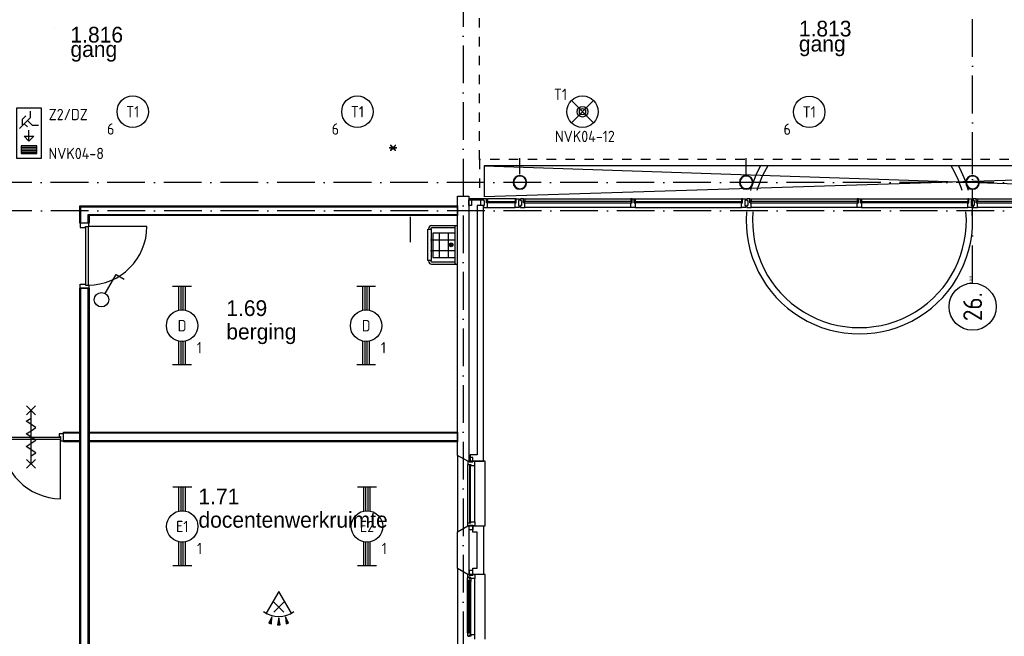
# Model space of a CAD drawing. Header units: millimetres. Extents: x -6587 to 112313, y 244 to 84344.
# Tile 16 of 55: x 26720 to 42379, y 34936 to 44743. Entities that reach past the tile are written whole.
import ezdxf
from ezdxf.enums import TextEntityAlignment as Align

# ---------------------------------------------------------------- set-up
doc = ezdxf.new("R2010")
doc.units = ezdxf.units.MM
doc.header["$LTSCALE"] = 100
doc.linetypes.add('DASHDOT', pattern=[9, 6, -1.5, 0, -1.5])
doc.linetypes.add('DASHED', pattern=[3, 1.5, -1.5])
doc.layers.get('0').update_dxf_attribs({"linetype": 'CONTINUOUS'})
for name, color, linetype in [('AL$1----_ALGEMEEN', 7, 'CONTINUOUS'), ('AL$7----_STRAMIEN', 1, 'DASHDOT'), ('AL21----_BUITENWAND', 4, 'CONTINUOUS'), ('AL21K---_ISOLATIE', 1, 'CONTINUOUS'), ('AL22----_BINNENWAND', 7, 'CONTINUOUS'), ('AL23----_VLOEREN', 4, 'CONTINUOUS'), ('AL28----_KONSTRUKTIE', 3, 'CONTINUOUS'), ('AL31----_BUITENKOZ', 7, 'CONTINUOUS'), ('AL32----_BINNENKOZ', 7, 'CONTINUOUS'), ('AL32----_DRAAIRICHTING', 1, 'CONTINUOUS'), ('AL34----_BALUSTRADES', 4, 'DASHED'), ('AL65----_BEVEILIGING', 7, 'CONTINUOUS'), ('AL74----_INRSANITAIR', 7, 'CONTINUOUS'), ('ALN-----_BLOCKNAAM', 2, 'CONTINUOUS'), ('ALXOU---_GLAS', 7, 'CONTINUOUS'), ('BOUW', 8, 'CONTINUOUS'), ('EB63101-_ATTRIB', 2, 'CONTINUOUS'), ('EB63202-_ATTRIB', 2, 'CONTINUOUS'), ('EB63501-_ATTRIB', 2, 'CONTINUOUS'), ('EL63101-_LICHT-ARM', 3, 'CONTINUOUS'), ('EL63102-_LICHT-SCH', 3, 'CONTINUOUS'), ('EL63202-_NOODVRL-TXT', 3, 'CONTINUOUS'), ('EL63501-_NOODVRL-ARM', 3, 'CONTINUOUS'), ('MAATV-SPARING', 1, 'CONTINUOUS')]:
    doc.layers.add(name, color=color, linetype=linetype)
doc.styles.add('1_8', font='iso', dxfattribs={"width": 0.7, "height": 1.8})
doc.styles.add('BURO-025', font='BUROFONT.shx', dxfattribs={"height": 250})
doc.styles.add('NORATT', font='isocp.shx')
doc.styles.get("Standard").update_dxf_attribs({"font": 'iso.shx'})

# ---------------------------------------------------------------- blocks, each defined once
blk = doc.blocks.new('ES3G00')
blk.add_circle((0, 0), 2.5)
at = {"color": 6, "style": '1_8'}
for tag, flags, p in [('SCHAK', 8, (3.5, 2.75)), ('A_CODE', 8, (0, 0)), ('GROEP', 8, (-3.5, -2.75)), ('KAST', 9, (3.5, -2.75))]:
    blk.add_attdef(tag, text='', height=1.8, dxfattribs=dict(at, flags=flags)).set_placement(p, align=Align.MIDDLE)
blk = doc.blocks.new('EJ3T20')
at = {"color": 0}
for p, q in [((-6.25, -1.5), (-6.25, 1.5)), ((-6.25, -1.5), (-6.25, 1.5)), ((-6.25, 0.52), (-2.44, 0.52)), ((-6.25, 0.52), (-2.44, 0.52)), ((-6.25, 0.17), (-2.49, 0.17)), ((-6.25, 0.17), (-2.49, 0.17)), ((2.44, 0.52), (6.25, 0.52)), ((2.44, 0.52), (6.25, 0.52)), ((2.49, 0.17), (6.25, 0.17)), ((2.49, 0.17), (6.25, 0.17)), ((6.25, -1.5), (6.25, 1.5)), ((6.25, -1.5), (6.25, 1.5)), ((-6.25, -0.17), (-2.49, -0.17)), ((-6.25, -0.17), (-2.49, -0.17)), ((-6.25, -0.52), (-2.44, -0.52)), ((-6.25, -0.52), (-2.44, -0.52)), ((2.44, -0.52), (6.25, -0.52)), ((2.44, -0.52), (6.25, -0.52)), ((2.49, -0.17), (6.25, -0.17)), ((2.49, -0.17), (6.25, -0.17))]:
    blk.add_line(p, q, dxfattribs=at)
blk.add_circle((0, 0), 2.5, dxfattribs=at)
blk.add_circle((0, 0), 2.5, dxfattribs=at)
at = {"style": 'NORATT', "flags": 9}
blk.add_attdef('GELIJK', text='', height=1.8, dxfattribs=at).set_placement((3.5, 5), align=Align.MIDDLE_CENTER)
at = {"color": 6}
for tag, style, flags, p in [('SCHAK', 'NORATT', 8, (3.5, 2.75)), ('SCHAK', '1_8', 8, (3.5, 2.75)), ('A_CODE', 'NORATT', 8, (0, 0)), ('A_CODE', '1_8', 8, (0, 0)), ('GROEP', 'NORATT', 8, (-3.5, -2.75)), ('GROEP', '1_8', 8, (-3.5, -2.75)), ('KAST', 'NORATT', 9, (3.5, -2.75)), ('KAST', '1_8', 9, (3.5, -2.75))]:
    blk.add_attdef(tag, text='', height=1.8, dxfattribs=dict(at, style=style, flags=flags)).set_placement(p, align=Align.MIDDLE)
blk = doc.blocks.new('ES3S1')
blk.add_lwpolyline([(0.58, 1), (2.31, 4), (3.61, 3.25)])
blk.add_lwpolyline([(0.58, 1), (2.31, 4), (3.61, 3.25)])
blk.add_circle((0, 0), 1.15)
blk.add_circle((0, 0), 1.15)
for tag, style, flags, p in [('SCHAK', 'NORATT', 8, (3, 5.5)), ('SCHAK', '1_8', 8, (3, 5.5)), ('KAST', 'NORATT', 9, (-3, 0.5)), ('KAST', '1_8', 9, (-3, 0.5)), ('M_CODE', 'NORATT', 9, (0, 0)), ('M_CODE', '1_8', 9, (0, 0)), ('DOEL', 'NORATT', 9, (-3, -2)), ('DOEL', '1_8', 9, (-3, -2)), ('GROEP', 'NORATT', 9, (-3, -4.5)), ('GROEP', '1_8', 9, (-3, -4.5))]:
    blk.add_attdef(tag, text='', height=1.8, dxfattribs=dict(style=style, flags=flags)).set_placement(p, align=Align.MIDDLE_CENTER)
blk = doc.blocks.new('ES652116')
for p, q in [((-0.81, -0.81), (0.81, 0.81)), ((0.81, -0.81), (-0.81, 0.81)), ((1.56, 1.09), (2.62, 1.37)), ((1.7, 0), (2.8, 0)), ((1.56, -1.09), (2.62, -1.37))]:
    blk.add_line(p, q)
blk.add_lwpolyline([(0.96, 2), (-2.5, 0), (0.96, -2)])
for points in [[(2.67, 1.18), (2.57, 1.56), (1.56, 1.09)], [(2.8, -0.2), (2.8, 0.2), (1.7, 0)], [(2.57, -1.56), (2.67, -1.18), (1.56, -1.09)]]:
    blk.add_lwpolyline(points, close=True)
blk.add_arc((-2.5, 0), 4, 322.8192, 37.1808)
at = {"style": '1_8'}
for tag, flags, p in [('SCHAK', 8, (3, 5.5)), ('KAST', 9, (-3, 0.5)), ('M_CODE', 9, (0, 0)), ('DOEL', 9, (-3, -2)), ('GROEP', 9, (-3, -4.5))]:
    blk.add_attdef(tag, text='', height=1.8, dxfattribs=dict(at, flags=flags)).set_placement(p, align=Align.MIDDLE_CENTER)
at = {"style": '1_8', "flags": 8}
blk.add_attdef('CODE', text='', height=1.8, dxfattribs=at).set_placement((0, 0), align=Align.MIDDLE)
blk = doc.blocks.new('ES3N021')
for p, q in [((-3, 1.25), (-3, -1.25)), ((-2.75, 1.25), (-2.75, -1.25)), ((-2.5, 1.25), (-2.5, -1.25)), ((-2.25, 1.25), (-2.25, -1.25)), ((-1.25, 0), (0.5, 0)), ((1.5, 0.75), (1, 0.25))]:
    blk.add_line(p, q)
for points in [[(-4, 2), (-4, -2), (4, -2), (4, 2)], [(-3.25, -1.25), (-2, -1.25), (-2, 1.25), (-3.25, 1.25)], [(-1.25, 0), (-0.5, 0.75), (-0.5, -0.75)]]:
    blk.add_lwpolyline(points, close=True)
for points in [[(0.75, 1.5), (2.5, -0.25), (3.5, -0.25)], [(1.25, 1), (2.25, 1), (2.75, 0.5)], [(2, 0.25), (1.25, -0.5), (1.25, -1.5)]]:
    blk.add_lwpolyline(points)
at = {"style": '1_8', "flags": 8}
blk.add_attdef('NUMMER', text='', height=1.8, dxfattribs=at).set_placement((4, 3.75), align=Align.MIDDLE)
at = {"style": '1_8'}
for tag, flags, p in [('A_CODE', 8, (-3.5, 2.75)), ('SCHAK', 8, (3.5, 2.75)), ('GROEP', 8, (-3.5, -2.75)), ('KAST', 9, (3.5, -2.75))]:
    blk.add_attdef(tag, text='', height=1.8, dxfattribs=dict(at, flags=flags)).set_placement(p, align=Align.MIDDLE_CENTER)
blk = doc.blocks.new('ES3G01')
at = {"color": 0}
for p, q in [((-1.77, 1.77), (1.77, -1.77)), ((1.77, 1.77), (-1.77, -1.77))]:
    blk.add_line(p, q, dxfattribs=at)
at = {"color": 6}
blk.add_lwpolyline([(1.77, -1.77), (1.75, -1.75)], dxfattribs=at)
blk.add_circle((0, 0), 2.5)
at = {"color": 0}
for radius in [0.85, 0.5]:
    blk.add_circle((0, 0), radius, dxfattribs=at)
at = {"color": 6, "style": '1_8'}
for tag, flags, p in [('A_CODE', 8, (-3.5, 2.75)), ('SCHAK', 8, (3.5, 2.75)), ('GROEP', 8, (-3.5, -2.75)), ('KAST', 9, (3.5, -2.75))]:
    blk.add_attdef(tag, text='', height=1.8, dxfattribs=dict(at, flags=flags)).set_placement(p, align=Align.MIDDLE)
blk = doc.blocks.new('1011')
at = {"layer": 'AL$7----_STRAMIEN', "color": 7, "linetype": 'Continuous'}
blk.add_circle((-750, 0), 750, dxfattribs=at)
at = {"layer": 'AL$7----_STRAMIEN', "color": 3, "linetype": 'Continuous'}
blk.add_attdef('STR-NAAM', text='', height=600, rotation=360, dxfattribs=at).set_placement((-750, 0), align=Align.MIDDLE)
at = {"layer": 'ALN-----_BLOCKNAAM', "linetype": 'Continuous'}
blk.add_text('1011', height=100, dxfattribs=at).set_placement((0, 0))

msp = doc.modelspace()

# ---------------------------------------------------------------- linework, layer by layer
at = {"color": 8, "linetype": 'Continuous'}
for p, q in [((27416.8, 38158), (27349.8, 38158)), ((27349.8, 38158), (27349.8, 38111)), ((27349.8, 38111), (27371.3, 38111)), ((27371.3, 38111), (27371.3, 38044)), ((27371.3, 37123.5), (27371.3, 38064)), ((27416.8, 38044), (27416.8, 38158)), ((27371.3, 38044), (27416.8, 38044))]:
    msp.add_line(p, q, dxfattribs=at)
msp.add_arc((27380.3, 38072.9), 949.5, 180.53799, 269.46201, dxfattribs=at)
at = {"layer": 'AL$1----_ALGEMEEN', "color": 8}
for radius, start, end in [(1800, 151.00572, 164.56701), (1700, 149.12043, 163.63444), (1700, 16.36556, 30.87957), (1800, 15.43299, 28.99428), (1800, 175.53916, 4.46084), (1700, 175.27617, 4.72383)]:
    msp.add_arc((40075.2, 41545), radius, start, end, dxfattribs=at)
at = {"layer": 'AL$7----_STRAMIEN', "color": 1}
for p, q in [((33774.8, 76734.4), (33774.8, 7509.2)), ((41874.8, 40552.4), (41874.8, 76734.4)), ((76417.2, 42155), (4672.8, 42155)), ((81821.1, 41705), (3582.8, 41705))]:
    msp.add_line(p, q, dxfattribs=at)
at = {"layer": 'AL21----_BUITENWAND', "color": 8}
for p, q in [((33994.8, 41785), (33994.8, 37820)), ((34094.8, 41785), (33994.8, 41785)), ((34094.8, 37720), (34094.8, 41785)), ((33994.8, 37820), (33884.8, 37820)), ((33884.8, 37820), (33884.8, 37720)), ((33884.8, 37720), (34094.8, 37720)), ((33925.8, 36590), (33925.8, 36690)), ((33925.8, 36690), (34094.8, 36690)), ((34094.8, 36690), (34094.8, 35920)), ((33994.8, 36590), (33925.8, 36590)), ((33994.8, 36020), (33994.8, 36590)), ((33925.8, 36020), (33994.8, 36020)), ((33925.8, 35920), (33925.8, 36020)), ((34094.8, 35920), (33925.8, 35920))]:
    msp.add_line(p, q, dxfattribs=at)
at = {"layer": 'AL21K---_ISOLATIE', "color": 8, "linetype": 'Continuous'}
msp.add_line((33864.8, 36590), (33864.8, 36020), dxfattribs=at)
at = {"layer": 'AL22----_BINNENWAND', "color": 8}
for p, q in [((27674.8, 41505), (27674.8, 41780)), ((27674.8, 41780), (33684.8, 41780)), ((33684.8, 41780), (33684.8, 41630)), ((27824.8, 41505), (27674.8, 41505)), ((33684.8, 41630), (27824.8, 41630)), ((27824.8, 41630), (27824.8, 41505)), ((27674.8, 34156.1), (27674.8, 40471)), ((27674.8, 40471), (27824.8, 40471)), ((27824.8, 40471), (27824.8, 34156.1)), ((27416.8, 38030), (27416.8, 38180)), ((27416.8, 38180), (27674.8, 38180)), ((27674.8, 38180), (27674.8, 38030)), ((27824.8, 38030), (27824.8, 38180)), ((27824.8, 38180), (33684.8, 38180)), ((33684.8, 38180), (33684.8, 38030)), ((27674.8, 38030), (27416.8, 38030)), ((33684.8, 38030), (27824.8, 38030))]:
    msp.add_line(p, q, dxfattribs=at)
at = {"layer": 'AL22----_BINNENWAND', "color": 8, "linetype": 'Continuous'}
for p, q in [((27689.8, 41505), (27689.8, 41765)), ((27689.8, 41765), (33684.8, 41765)), ((27809.8, 41505), (27809.8, 41645)), ((27809.8, 41645), (33684.8, 41645)), ((27689.8, 34156.1), (27689.8, 40471)), ((27809.8, 34156.1), (27809.8, 40471)), ((27674.8, 38165), (27416.8, 38165)), ((33684.8, 38165), (27824.8, 38165)), ((27674.8, 38045), (27416.8, 38045)), ((33684.8, 38045), (27824.8, 38045))]:
    msp.add_line(p, q, dxfattribs=at)
at = {"layer": 'AL23----_VLOEREN', "color": 8}
for p, q in [((49649.8, 42417.5), (34104.8, 42417.5)), ((34104.8, 42417.5), (34104.8, 41924)), ((34104.8, 42417.5), (49555, 41895)), ((49649.8, 42417.5), (34104.8, 41924))]:
    msp.add_line(p, q, dxfattribs=at)
at = {"layer": 'AL28----_KONSTRUKTIE', "color": 8, "linetype": 'Continuous'}
for p, q in [((27274.8, 44622.8), (27274.8, 44622.8)), ((27274.8, 44622.8), (27274.8, 44622.8)), ((33684.8, 37812.4), (33684.8, 41935)), ((33684.8, 41935), (33864.8, 41935)), ((33864.8, 41935), (33864.8, 37720)), ((33844.8, 37720), (33684.8, 37812.4)), ((33864.8, 37720), (33844.8, 37720))]:
    msp.add_line(p, q, dxfattribs=at)
at = {"layer": 'AL28----_KONSTRUKTIE', "color": 8}
for p, q in [((34674.8, 42285.5), (34674.8, 42538.5)), ((38274.8, 42285.5), (38274.8, 42538.5)), ((41874.8, 42285.5), (41874.8, 42538.5)), ((33684.8, 36597.6), (33844.8, 36690)), ((33844.8, 36690), (33864.8, 36690)), ((33864.8, 36690), (33864.8, 35920)), ((33684.8, 36012.4), (33684.8, 36597.6)), ((33844.8, 35920), (33684.8, 36012.4)), ((33864.8, 35920), (33844.8, 35920))]:
    msp.add_line(p, q, dxfattribs=at)
for centre, radius, start, end in [((34674.8, 42155), 109.5, 0, 180), ((34674.8, 42155), 109.5, 180, 0), ((34674.8, 42155), 101.5, 0, 180), ((34674.8, 42155), 101.5, 180, 0), ((38274.8, 42155), 109.5, 0, 180), ((38274.8, 42155), 109.5, 180, 0), ((38274.8, 42155), 101.5, 0, 180), ((38274.8, 42155), 101.5, 180, 0), ((41874.8, 42155), 109.5, 0, 180), ((41874.8, 42155), 109.5, 180, 0), ((41874.8, 42155), 101.5, 0, 180), ((41874.8, 42155), 101.5, 180, 0)]:
    msp.add_arc(centre, radius, start, end, dxfattribs=at)
at = {"layer": 'AL31----_BUITENKOZ', "color": 8}
for p, q in [((34089.8, 41895), (33864.8, 41895)), ((33864.8, 41895), (33864.8, 41880)), ((33864.8, 41880), (33905.8, 41880)), ((33864.8, 41786), (33864.8, 41880)), ((33864.8, 41880), (34089.8, 41880)), ((33905.8, 41880), (33905.8, 41786)), ((34089.8, 41880), (34089.8, 41895)), ((34144.8, 41895), (34094.8, 41895)), ((34094.8, 41895), (34094.8, 41865.5)), ((34094.8, 41865.5), (34108.8, 41865.5)), ((34108.8, 41865.5), (34108.8, 41785.5)), ((34144.8, 41857), (34144.8, 41895)), ((34144.8, 41895), (34161.8, 41895)), ((34144.8, 41828), (34144.8, 41895)), ((34161.8, 41857), (34144.8, 41857)), ((34144.8, 41828), (34144.8, 41857)), ((34144.8, 41857), (34161.8, 41857)), ((34161.8, 41828), (34144.8, 41828)), ((34161.8, 41828), (34144.8, 41828)), ((34161.8, 41853), (34148.8, 41853)), ((34148.8, 41853), (34148.8, 41832)), ((34148.8, 41832), (34161.8, 41832)), ((34598.8, 41895), (34161.8, 41895)), ((34161.8, 41895), (34161.8, 41857)), ((34161.8, 41857), (34161.8, 41853)), ((34161.8, 41832), (34161.8, 41828)), ((34161.8, 41756), (34161.8, 41828)), ((34615.8, 41895), (34598.8, 41895)), ((34598.8, 41895), (34598.8, 41857)), ((34598.8, 41857), (34615.8, 41857)), ((34598.8, 41857), (34598.8, 41853)), ((34615.8, 41857), (34598.8, 41857)), ((34598.8, 41853), (34611.8, 41853)), ((34611.8, 41832), (34598.8, 41832)), ((34598.8, 41832), (34598.8, 41828)), ((34598.8, 41828), (34615.8, 41828)), ((34598.8, 41828), (34615.8, 41828)), ((34598.8, 41756), (34598.8, 41828)), ((34611.8, 41853), (34611.8, 41832)), ((34615.8, 41857), (34615.8, 41895)), ((34615.8, 41828), (34615.8, 41895)), ((34615.8, 41895), (34665.8, 41895)), ((34615.8, 41828), (34615.8, 41857)), ((34665.8, 41865.5), (34651.8, 41865.5)), ((34651.8, 41865.5), (34651.8, 41785.5)), ((34665.8, 41895), (34665.8, 41865.5)), ((34733.8, 41895), (34683.8, 41895)), ((34683.8, 41895), (34683.8, 41865.5)), ((34683.8, 41865.5), (34697.8, 41865.5)), ((34697.8, 41865.5), (34697.8, 41785.5)), ((34733.8, 41857), (34733.8, 41895)), ((34733.8, 41895), (34750.8, 41895)), ((34733.8, 41828), (34733.8, 41895)), ((34750.8, 41857), (34733.8, 41857)), ((34733.8, 41828), (34733.8, 41857)), ((34733.8, 41857), (34750.8, 41857)), ((34750.8, 41828), (34733.8, 41828)), ((34750.8, 41828), (34733.8, 41828)), ((34750.8, 41853), (34737.8, 41853)), ((34737.8, 41853), (34737.8, 41832)), ((34737.8, 41832), (34750.8, 41832)), ((34750.8, 41895), (34750.8, 41857)), ((34750.8, 41895), (36441.3, 41895)), ((34750.8, 41857), (34750.8, 41853)), ((34750.8, 41832), (34750.8, 41828)), ((34750.8, 41756), (34750.8, 41828)), ((36458.3, 41895), (36441.3, 41895)), ((36441.3, 41895), (36441.3, 41857)), ((36441.3, 41857), (36441.3, 41853)), ((36458.3, 41857), (36441.3, 41857)), ((36441.3, 41857), (36458.3, 41857)), ((36441.3, 41853), (36454.3, 41853)), ((36454.3, 41832), (36441.3, 41832)), ((36441.3, 41832), (36441.3, 41828)), ((36441.3, 41828), (36458.3, 41828)), ((36441.3, 41756), (36441.3, 41828)), ((36441.3, 41828), (36458.3, 41828)), ((36454.3, 41853), (36454.3, 41832)), ((36458.3, 41857), (36458.3, 41895)), ((36458.3, 41828), (36458.3, 41895)), ((36458.3, 41895), (36491.3, 41895)), ((36458.3, 41828), (36458.3, 41857)), ((36491.3, 41895), (36491.3, 41828)), ((36491.3, 41857), (36491.3, 41895)), ((36491.3, 41895), (36508.3, 41895)), ((36491.3, 41828), (36491.3, 41857)), ((36491.3, 41857), (36508.3, 41857)), ((36508.3, 41857), (36491.3, 41857)), ((36491.3, 41828), (36508.3, 41828)), ((36508.3, 41828), (36491.3, 41828)), ((36508.3, 41853), (36495.3, 41853)), ((36495.3, 41853), (36495.3, 41832)), ((36495.3, 41832), (36508.3, 41832)), ((36508.3, 41895), (38198.8, 41895)), ((36508.3, 41895), (36508.3, 41857)), ((36508.3, 41857), (36508.3, 41853)), ((36508.3, 41832), (36508.3, 41828)), ((36508.3, 41828), (36508.3, 41756)), ((38215.8, 41895), (38198.8, 41895)), ((38198.8, 41895), (38198.8, 41857)), ((38198.8, 41857), (38215.8, 41857)), ((38198.8, 41857), (38198.8, 41853)), ((38215.8, 41857), (38198.8, 41857)), ((38198.8, 41853), (38211.8, 41853)), ((38211.8, 41832), (38198.8, 41832)), ((38198.8, 41832), (38198.8, 41828)), ((38198.8, 41828), (38215.8, 41828)), ((38198.8, 41756), (38198.8, 41828)), ((38198.8, 41828), (38215.8, 41828)), ((38211.8, 41853), (38211.8, 41832)), ((38215.8, 41857), (38215.8, 41895)), ((38215.8, 41828), (38215.8, 41895)), ((38215.8, 41895), (38265.8, 41895)), ((38215.8, 41828), (38215.8, 41857)), ((38265.8, 41865.5), (38251.8, 41865.5)), ((38251.8, 41865.5), (38251.8, 41785.5)), ((38265.8, 41895), (38265.8, 41865.5)), ((38333.8, 41895), (38283.8, 41895)), ((38283.8, 41895), (38283.8, 41865.5)), ((38283.8, 41865.5), (38297.8, 41865.5)), ((38297.8, 41865.5), (38297.8, 41785.5)), ((38333.8, 41857), (38333.8, 41895)), ((38333.8, 41895), (38350.8, 41895)), ((38333.8, 41828), (38333.8, 41895)), ((38350.8, 41857), (38333.8, 41857)), ((38333.8, 41828), (38333.8, 41857)), ((38333.8, 41857), (38350.8, 41857)), ((38350.8, 41828), (38333.8, 41828)), ((38350.8, 41828), (38333.8, 41828)), ((38350.8, 41853), (38337.8, 41853)), ((38337.8, 41853), (38337.8, 41832)), ((38337.8, 41832), (38350.8, 41832)), ((38350.8, 41895), (38350.8, 41857)), ((38350.8, 41895), (40041.3, 41895)), ((38350.8, 41857), (38350.8, 41853)), ((38350.8, 41832), (38350.8, 41828)), ((38350.8, 41756), (38350.8, 41828)), ((40058.3, 41895), (40041.3, 41895)), ((40041.3, 41895), (40041.3, 41857)), ((40041.3, 41857), (40041.3, 41853)), ((40058.3, 41857), (40041.3, 41857)), ((40041.3, 41857), (40058.3, 41857)), ((40041.3, 41853), (40054.3, 41853)), ((40054.3, 41832), (40041.3, 41832)), ((40041.3, 41832), (40041.3, 41828)), ((40041.3, 41828), (40058.3, 41828)), ((40041.3, 41756), (40041.3, 41828)), ((40041.3, 41828), (40058.3, 41828)), ((40054.3, 41853), (40054.3, 41832)), ((40058.3, 41857), (40058.3, 41895)), ((40058.3, 41828), (40058.3, 41895)), ((40058.3, 41895), (40091.3, 41895)), ((40058.3, 41828), (40058.3, 41857)), ((40091.3, 41895), (40091.3, 41828)), ((40091.3, 41857), (40091.3, 41895)), ((40091.3, 41895), (40108.3, 41895)), ((40091.3, 41828), (40091.3, 41857)), ((40091.3, 41857), (40108.3, 41857)), ((40108.3, 41857), (40091.3, 41857)), ((40091.3, 41828), (40108.3, 41828)), ((40108.3, 41828), (40091.3, 41828)), ((40108.3, 41853), (40095.3, 41853)), ((40095.3, 41853), (40095.3, 41832)), ((40095.3, 41832), (40108.3, 41832)), ((40108.3, 41895), (41798.8, 41895)), ((40108.3, 41895), (40108.3, 41857)), ((40108.3, 41857), (40108.3, 41853)), ((40108.3, 41832), (40108.3, 41828)), ((40108.3, 41828), (40108.3, 41756)), ((41815.8, 41895), (41798.8, 41895)), ((41798.8, 41895), (41798.8, 41857)), ((41798.8, 41857), (41815.8, 41857)), ((41798.8, 41857), (41798.8, 41853)), ((41815.8, 41857), (41798.8, 41857)), ((41798.8, 41853), (41811.8, 41853)), ((41811.8, 41832), (41798.8, 41832)), ((41798.8, 41832), (41798.8, 41828)), ((41798.8, 41828), (41815.8, 41828)), ((41798.8, 41756), (41798.8, 41828)), ((41798.8, 41828), (41815.8, 41828)), ((41811.8, 41853), (41811.8, 41832)), ((41815.8, 41857), (41815.8, 41895)), ((41815.8, 41828), (41815.8, 41895)), ((41815.8, 41895), (41865.8, 41895)), ((41815.8, 41828), (41815.8, 41857)), ((41865.8, 41865.5), (41851.8, 41865.5)), ((41851.8, 41865.5), (41851.8, 41785.5)), ((41865.8, 41895), (41865.8, 41865.5)), ((41933.8, 41895), (41883.8, 41895)), ((41883.8, 41895), (41883.8, 41865.5)), ((41883.8, 41865.5), (41897.8, 41865.5)), ((41897.8, 41865.5), (41897.8, 41785.5)), ((41933.8, 41857), (41933.8, 41895)), ((41933.8, 41895), (41950.8, 41895)), ((41933.8, 41828), (41933.8, 41895)), ((41950.8, 41857), (41933.8, 41857)), ((41933.8, 41828), (41933.8, 41857)), ((41933.8, 41857), (41950.8, 41857)), ((41950.8, 41828), (41933.8, 41828)), ((41950.8, 41828), (41933.8, 41828)), ((41950.8, 41853), (41937.8, 41853)), ((41937.8, 41853), (41937.8, 41832)), ((41937.8, 41832), (41950.8, 41832)), ((41950.8, 41895), (41950.8, 41857)), ((41950.8, 41895), (43641.3, 41895)), ((41950.8, 41857), (41950.8, 41853)), ((41950.8, 41832), (41950.8, 41828)), ((41950.8, 41756), (41950.8, 41828)), ((33905.8, 41786), (33864.8, 41786)), ((34108.8, 41785.5), (34094.8, 41785.5)), ((34094.8, 41785.5), (34094.8, 41756)), ((34094.8, 41756), (34161.8, 41756)), ((34161.8, 41756), (34598.8, 41756)), ((34665.8, 41756), (34598.8, 41756)), ((34651.8, 41785.5), (34665.8, 41785.5)), ((34665.8, 41785.5), (34665.8, 41756)), ((34697.8, 41785.5), (34683.8, 41785.5)), ((34683.8, 41785.5), (34683.8, 41756)), ((34683.8, 41756), (34750.8, 41756)), ((36441.3, 41756), (34750.8, 41756)), ((36508.3, 41756), (36441.3, 41756)), ((36508.3, 41756), (38198.8, 41756)), ((38265.8, 41756), (38198.8, 41756)), ((38251.8, 41785.5), (38265.8, 41785.5)), ((38265.8, 41785.5), (38265.8, 41756)), ((38297.8, 41785.5), (38283.8, 41785.5)), ((38283.8, 41785.5), (38283.8, 41756)), ((38283.8, 41756), (38350.8, 41756)), ((40041.3, 41756), (38350.8, 41756)), ((40108.3, 41756), (40041.3, 41756)), ((40108.3, 41756), (41798.8, 41756)), ((41865.8, 41756), (41798.8, 41756)), ((41851.8, 41785.5), (41865.8, 41785.5)), ((41865.8, 41785.5), (41865.8, 41756)), ((41897.8, 41785.5), (41883.8, 41785.5)), ((41883.8, 41785.5), (41883.8, 41756)), ((41883.8, 41756), (41950.8, 41756)), ((43641.3, 41756), (41950.8, 41756)), ((33844.8, 37720), (33684.8, 37812.4)), ((33684.8, 37812.4), (33684.8, 36597.6)), ((33925.8, 37781), (33869.8, 37781)), ((33869.8, 37781), (33869.8, 37710)), ((33925.8, 37710), (33925.8, 37781)), ((34124.8, 37720), (33844.8, 37720)), ((33844.8, 36740), (33844.8, 37670)), ((33869.8, 37710), (33925.8, 37710)), ((33958.8, 36757), (33958.8, 37653)), ((34124.8, 36690), (34124.8, 37720)), ((33684.8, 36597.6), (33844.8, 36690)), ((33844.8, 36690), (34124.8, 36690)), ((33869.8, 36700), (33925.8, 36700)), ((33869.8, 36629), (33869.8, 36700)), ((33925.8, 36700), (33925.8, 36629)), ((33925.8, 36629), (33869.8, 36629)), ((33844.8, 35920), (33684.8, 36012.4)), ((33684.8, 36012.4), (33684.8, 34797.6)), ((33841.8, 35863.3), (33846.1, 35865.7)), ((33841.8, 35820.8), (33841.8, 35863.3)), ((34124.8, 35920), (33844.8, 35920)), ((33844.8, 35920), (33869.8, 35920)), ((33844.8, 35876), (33844.8, 35920)), ((33880.8, 35876), (33844.8, 35876)), ((33846.1, 35865.7), (33846.1, 35872.8)), ((33846.1, 35872.8), (33875.8, 35872.8)), ((33925.8, 35981), (33869.8, 35981)), ((33869.8, 35981), (33869.8, 35910)), ((33869.8, 35920), (33869.8, 35910)), ((33869.8, 35910), (33925.8, 35910)), ((33869.8, 35910), (33925.8, 35910)), ((33875.8, 35872.8), (33875.8, 35850.3)), ((33880.8, 35870), (33880.8, 35876)), ((33895.8, 35870), (33880.8, 35870)), ((33895.8, 35853), (33895.8, 35870)), ((33925.8, 35910), (33925.8, 35981)), ((33925.8, 35910), (33925.8, 35920)), ((33925.8, 35920), (33958.8, 35920)), ((33958.8, 35920), (33958.8, 35853)), ((34124.8, 34890), (34124.8, 35920)), ((33882.8, 35820.8), (33841.8, 35820.8)), ((33841.8, 34989.2), (33841.8, 35820.8)), ((33844.1, 35820.8), (33857.7, 35820.8)), ((33844.1, 35803.8), (33844.1, 35820.8)), ((33857.7, 35803.8), (33844.1, 35803.8)), ((33857.7, 35820.8), (33857.7, 35803.8)), ((33875.8, 35850.3), (33880.8, 35850.3)), ((33880.8, 35850.3), (33880.8, 35858.3)), ((33880.8, 35858.3), (33895.8, 35858.3)), ((33882.8, 35803.8), (33882.8, 35820.8)), ((33895.8, 35805.9), (33882.8, 35803.8)), ((33895.8, 35858.3), (33895.8, 35853)), ((33958.8, 35853), (33895.8, 35853)), ((33895.8, 35853), (33895.8, 35805.9)), ((33895.8, 35004.1), (33895.8, 35805.9)), ((33958.8, 34957), (33958.8, 35853)), ((33882.8, 34989.2), (33841.8, 34989.2)), ((33841.8, 34989.2), (33841.8, 34946.7)), ((33841.8, 34946.7), (33846.1, 34944.2)), ((33857.7, 35006.2), (33844.1, 35006.2)), ((33844.1, 35006.2), (33844.1, 34989.2)), ((33844.1, 34989.2), (33857.7, 34989.2)), ((33846.1, 34944.2), (33846.1, 34937.2)), ((33846.1, 34937.2), (33875.8, 34937.2)), ((33857.7, 34989.2), (33857.7, 35006.2)), ((33875.8, 34937.2), (33875.8, 34959.7)), ((33875.8, 34959.7), (33880.8, 34959.7)), ((33880.8, 34959.7), (33880.8, 34951.7)), ((33880.8, 34951.7), (33895.8, 34951.7)), ((33895.8, 34940), (33880.8, 34940)), ((33880.8, 34940), (33880.8, 34934)), ((33895.8, 35004.1), (33882.8, 35006.2)), ((33882.8, 35006.2), (33882.8, 34989.2)), ((33895.8, 34957), (33895.8, 35004.1)), ((33958.8, 34957), (33895.8, 34957)), ((33895.8, 34957), (33895.8, 34940)), ((33895.8, 34951.7), (33895.8, 34957)), ((33958.8, 34890), (33958.8, 34957))]:
    msp.add_line(p, q, dxfattribs=at)
at = {"layer": 'AL31----_BUITENKOZ', "color": 8, "linetype": 'Continuous'}
for p, q in [((34052.8, 41785.5), (34052.8, 41880)), ((34052.8, 41880), (34094.8, 41880)), ((34094.8, 41880), (34094.8, 41865.5)), ((34094.8, 41865.5), (34108.8, 41865.5)), ((34108.8, 41865.5), (34108.8, 41785.5)), ((34094.8, 41785.5), (34052.8, 41785.5)), ((34052.8, 41785.5), (34052.8, 41785.5)), ((34108.8, 41785.5), (34094.8, 41785.5)), ((26430.8, 38105), (27369.3, 38105)), ((27369.3, 38064), (26430.8, 38064)), ((27369.3, 38105), (27369.3, 38064)), ((33869.8, 37720), (33844.8, 37720)), ((33844.8, 37720), (33844.8, 37670)), ((33844.8, 37670), (33844.8, 37670)), ((33844.8, 37670), (33895.8, 37670)), ((33869.8, 37710), (33869.8, 37720)), ((33869.8, 37720), (33869.8, 37720)), ((33925.8, 37710), (33869.8, 37710)), ((33891.8, 37665), (33870.8, 37665)), ((33870.8, 37665), (33870.8, 36745)), ((33891.8, 36745), (33891.8, 37665)), ((33895.8, 37670), (33895.8, 37653)), ((33895.8, 37653), (33958.8, 37653)), ((33958.8, 37720), (33925.8, 37720)), ((33925.8, 37720), (33925.8, 37710)), ((33958.8, 37653), (33958.8, 37720)), ((33958.8, 37653), (33958.8, 37653)), ((33958.8, 37653), (33958.8, 37653)), ((33958.8, 37653), (33958.8, 37653)), ((33958.8, 37653), (33958.8, 37653)), ((33844.8, 36740), (33844.8, 36740)), ((33844.8, 36740), (33895.8, 36740)), ((33844.8, 36690), (33844.8, 36740)), ((33869.8, 36690), (33844.8, 36690)), ((33925.8, 36700), (33869.8, 36700)), ((33869.8, 36700), (33869.8, 36690)), ((33869.8, 36690), (33869.8, 36690)), ((33870.8, 36745), (33891.8, 36745)), ((33895.8, 36740), (33895.8, 36757)), ((33895.8, 36757), (33958.8, 36757)), ((33925.8, 36690), (33925.8, 36700)), ((33958.8, 36690), (33925.8, 36690)), ((33958.8, 36757), (33958.8, 36757)), ((33958.8, 36757), (33958.8, 36757)), ((33958.8, 36757), (33958.8, 36757)), ((33958.8, 36757), (33958.8, 36757)), ((33958.8, 36757), (33958.8, 36690)), ((33880.8, 35818.8), (33859.8, 35818.8)), ((33859.8, 35818.8), (33859.8, 34991.2)), ((33880.8, 34991.2), (33880.8, 35818.8)), ((33859.8, 34991.2), (33880.8, 34991.2))]:
    msp.add_line(p, q, dxfattribs=at)
at = {"layer": 'AL32----_BINNENKOZ', "color": 8}
for p, q in [((27819.3, 41505), (27680.3, 41505)), ((27680.3, 41505), (27680.3, 41438)), ((27819.3, 41455), (27819.3, 41505)), ((27680.3, 41438), (27768.3, 41438)), ((27768.3, 41455), (27768.3, 40521)), ((27768.3, 41438), (27768.3, 41455)), ((27768.3, 41455), (27819.3, 41455)), ((27808.3, 41455), (27808.3, 40521)), ((27680.3, 40471), (27680.3, 40538)), ((27680.3, 40538), (27768.3, 40538)), ((27819.3, 40471), (27680.3, 40471)), ((27768.3, 40538), (27768.3, 40521)), ((27768.3, 40521), (27819.3, 40521)), ((27819.3, 40521), (27819.3, 40471))]:
    msp.add_line(p, q, dxfattribs=at)
at = {"layer": 'AL32----_DRAAIRICHTING', "color": 8}
msp.add_line((28742.3, 41455), (27808.3, 41455), dxfattribs=at)
msp.add_arc((27808.3, 41455), 934, 270, 0, dxfattribs=at)
at = {"layer": 'AL34----_BALUSTRADES', "color": 8}
for p, q in [((34034.8, 42517.5), (34034.8, 44817.5)), ((49649.8, 42517.5), (34034.8, 42517.5)), ((34034.8, 42517.5), (34034.8, 41924))]:
    msp.add_line(p, q, dxfattribs=at)
at = {"layer": 'AL65----_BEVEILIGING', "color": 8, "linetype": 'Continuous'}
for p, q in [((26830.1, 38460), (26970.1, 38600)), ((26970.1, 38460), (26830.1, 38600)), ((26900.1, 37680), (26900.1, 38530)), ((26825.1, 38355), (26900.1, 38405)), ((26975.1, 38255), (26825.1, 38355)), ((26900.1, 38205), (26975.1, 38255)), ((26825.1, 38155), (26900.1, 38205)), ((26975.1, 38055), (26825.1, 38155)), ((26900.1, 38005), (26975.1, 38055)), ((26825.1, 37955), (26900.1, 38005)), ((26975.1, 37855), (26825.1, 37955)), ((26830.1, 37610), (26970.1, 37750)), ((26970.1, 37610), (26830.1, 37750)), ((26900.1, 37805), (26975.1, 37855))]:
    msp.add_line(p, q, dxfattribs=at)
at = {"layer": 'AL74----_INRSANITAIR', "color": 8}
for p, q in [((32930, 41606.3), (32930, 41206.3)), ((33211, 41411.8), (33266, 41411.8)), ((33211, 40911.8), (33211, 41411.8)), ((33221, 41416.8), (33221, 41411.8)), ((33256, 41416.8), (33256, 41411.8)), ((33266, 41411.8), (33266, 40911.8)), ((33271, 41466.8), (33682.6, 41466.8)), ((33636, 41431.8), (33271, 41431.8)), ((33646, 40866.8), (33646, 41456.8)), ((33681, 40866.8), (33681, 41456.8)), ((33588.9, 41161.8), (33573, 41161.8)), ((33581, 41152.2), (33581, 41170.7)), ((33266, 40911.8), (33211, 40911.8)), ((33221, 40911.8), (33221, 40906.8)), ((33256, 40911.8), (33256, 40906.8)), ((33271, 40891.8), (33636, 40891.8)), ((33271, 40856.8), (33671, 40856.8))]:
    msp.add_line(p, q, dxfattribs=at)
at = {"layer": 'AL74----_INRSANITAIR', "color": 8, "linetype": 'Continuous'}
for p, q in [((33641.8, 41348.3), (33290.1, 41348.3)), ((33290.1, 41348.3), (33290.1, 40960.3)), ((33389, 41348.3), (33389, 40960.3)), ((33531.6, 41348.3), (33531.6, 40960.3)), ((33640.2, 41238.1), (33251.3, 41238.1)), ((33636.9, 41068.9), (33254.5, 41068.9)), ((33290.1, 40960.3), (33640.2, 40960.3))]:
    msp.add_line(p, q, dxfattribs=at)
at = {"layer": 'AL74----_INRSANITAIR', "color": 8}
for radius in [30, 20]:
    msp.add_circle((33581, 41161.8), radius, dxfattribs=at)
for centre, radius, start, end in [((33271, 41416.8), 50, 90, 180), ((33271, 41416.8), 15, 90, 180), ((33271, 40906.8), 50, 180, 270), ((33271, 40906.8), 15, 180, 270), ((33636, 40901.8), 10, 270, 0), ((33656, 40866.8), 10, 180, 270), ((33671, 40866.8), 10, 270, 0)]:
    msp.add_arc(centre, radius, start, end, dxfattribs=at)
at = {"layer": 'ALXOU---_GLAS', "color": 8}
for p, q in [((34148.8, 41832), (34148.8, 41853)), ((34148.8, 41853), (34611.8, 41853)), ((34611.8, 41832), (34148.8, 41832)), ((34611.8, 41853), (34611.8, 41832)), ((36454.3, 41853), (34737.8, 41853)), ((34737.8, 41853), (34737.8, 41832)), ((34737.8, 41832), (36454.3, 41832)), ((36454.3, 41832), (36454.3, 41853)), ((36495.3, 41832), (36495.3, 41853)), ((36495.3, 41853), (38211.8, 41853)), ((38211.8, 41832), (36495.3, 41832)), ((38211.8, 41853), (38211.8, 41832)), ((40054.3, 41853), (38337.8, 41853)), ((38337.8, 41853), (38337.8, 41832)), ((38337.8, 41832), (40054.3, 41832)), ((40054.3, 41832), (40054.3, 41853)), ((40095.3, 41832), (40095.3, 41853)), ((40095.3, 41853), (41811.8, 41853)), ((41811.8, 41832), (40095.3, 41832)), ((41811.8, 41853), (41811.8, 41832)), ((43654.3, 41853), (41937.8, 41853)), ((41937.8, 41853), (41937.8, 41832)), ((41937.8, 41832), (43654.3, 41832))]:
    msp.add_line(p, q, dxfattribs=at)

# ---------------------------------------------------------------- block references
at = {"layer": 'AL$7----_STRAMIEN', "color": 8, "xscale": 0.5, "yscale": 0.5, "zscale": 0.5, "rotation": 90}
msp.add_blockref('1011', (41874.8, 40552.4), dxfattribs=at).add_auto_attribs({'STR-NAAM': '26.'})
at = {"layer": 'EL63101-_LICHT-ARM'}
ref = msp.add_blockref('ES3G00', (28517.7, 43279.5, 2600), dxfattribs=dict(at, xscale=100, yscale=100, zscale=100))
ref.add_attrib('A_CODE', 'T1', dxfattribs={"layer": 'EB63101-_ATTRIB', "color": 1, "height": 180, "style": '1_8', "flags": 8}).set_placement((28517.7, 43279.5, 2600), align=Align.MIDDLE)
ref.add_attrib('GROEP', '6', dxfattribs={"layer": 'EB63101-_ATTRIB', "color": 1, "height": 180, "style": '1_8', "flags": 8}).set_placement((28167.7, 43004.5, 2600), align=Align.MIDDLE)
ref = msp.add_blockref('ES3G00', (32091.1, 43279.1, 3000), dxfattribs=dict(at, xscale=100, yscale=100, zscale=100))
ref.add_attrib('A_CODE', 'T1', dxfattribs={"layer": 'EB63101-_ATTRIB', "color": 1, "height": 180, "style": '1_8', "flags": 8}).set_placement((32091.1, 43279.1, 3000), align=Align.MIDDLE)
ref.add_attrib('GROEP', '6', dxfattribs={"layer": 'EB63101-_ATTRIB', "color": 1, "height": 180, "style": '1_8', "flags": 8}).set_placement((31741.1, 43004.1, 3000), align=Align.MIDDLE)
ref = msp.add_blockref('ES3G00', (39276.1, 43276, 3000), dxfattribs=dict(at, xscale=100, yscale=100, zscale=100))
ref.add_attrib('A_CODE', 'T1', dxfattribs={"layer": 'EB63101-_ATTRIB', "color": 1, "height": 180, "style": '1_8', "flags": 8}).set_placement((39276.1, 43276, 3000), align=Align.MIDDLE)
ref.add_attrib('GROEP', '6', dxfattribs={"layer": 'EB63101-_ATTRIB', "color": 1, "height": 180, "style": '1_8', "flags": 8}).set_placement((38926.1, 43001, 3000), align=Align.MIDDLE)
ref = msp.add_blockref('EJ3T20', (29302.3, 39876.1), dxfattribs=dict(at, xscale=100, yscale=100, zscale=100, rotation=90))
ref.add_attrib('A_CODE', 'D', dxfattribs={"layer": 'EB63101-_ATTRIB', "color": 1, "height": 180, "style": '1_8', "flags": 8}).set_placement((29302.3, 39876.1), align=Align.MIDDLE)
ref.add_attrib('GROEP', '1', dxfattribs={"layer": 'EB63101-_ATTRIB', "color": 1, "height": 180, "style": '1_8', "flags": 8}).set_placement((29577.3, 39526.1), align=Align.MIDDLE)
ref = msp.add_blockref('EJ3T20', (32229.6, 39876.1), dxfattribs=dict(at, xscale=100, yscale=100, zscale=100, rotation=90))
ref.add_attrib('A_CODE', 'D', dxfattribs={"layer": 'EB63101-_ATTRIB', "color": 1, "height": 180, "style": '1_8', "flags": 8}).set_placement((32229.6, 39876.1), align=Align.MIDDLE)
ref.add_attrib('GROEP', '1', dxfattribs={"layer": 'EB63101-_ATTRIB', "color": 1, "height": 180, "style": '1_8', "flags": 8}).set_placement((32504.6, 39526.1), align=Align.MIDDLE)
ref = msp.add_blockref('EJ3T20', (29305, 36682.5, 3500), dxfattribs=dict(at, xscale=100, yscale=100, zscale=100, rotation=90))
ref.add_attrib('A_CODE', 'E1', dxfattribs={"layer": 'EB63101-_ATTRIB', "color": 1, "height": 180, "style": '1_8', "flags": 8}).set_placement((29305, 36682.5, 3500), align=Align.MIDDLE)
ref.add_attrib('GROEP', '1', dxfattribs={"layer": 'EB63101-_ATTRIB', "color": 1, "height": 180, "style": '1_8', "flags": 8}).set_placement((29580, 36332.5, 3500), align=Align.MIDDLE)
ref = msp.add_blockref('EJ3T20', (32243, 36682.5, 3500), dxfattribs=dict(at, xscale=100, yscale=100, zscale=100, rotation=90))
ref.add_attrib('A_CODE', 'E2', dxfattribs={"layer": 'EB63101-_ATTRIB', "color": 1, "height": 180, "style": '1_8', "flags": 8}).set_placement((32243, 36682.5, 3500), align=Align.MIDDLE)
ref.add_attrib('GROEP', '1', dxfattribs={"layer": 'EB63101-_ATTRIB', "color": 1, "height": 180, "style": '1_8', "flags": 8}).set_placement((32518, 36332.5, 3500), align=Align.MIDDLE)
at = {"layer": 'EL63102-_LICHT-SCH', "xscale": 100, "yscale": 100, "zscale": 100}
for name, p, rotation in [('ES3S1', (28021, 40289.4, 1507), 359.9999999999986), ('ES652116', (30840, 35399.5), 270)]:
    msp.add_blockref(name, p, dxfattribs=dict(at, rotation=rotation))
at = {"layer": 'EL63202-_NOODVRL-TXT'}
ref = msp.add_blockref('ES3N021', (26867.1, 42937.8, -3000), dxfattribs=dict(at, xscale=100, yscale=100, zscale=100, rotation=90))
ref.add_attrib('A_CODE', 'Z2/DZ', dxfattribs={"layer": 'EB63202-_ATTRIB', "color": 1, "height": 180, "style": '1_8', "flags": 8}).set_placement((27492, 43234.2, -3000), align=Align.MIDDLE_CENTER)
ref.add_attrib('GROEP', 'NVK04-8', dxfattribs={"layer": 'EB63202-_ATTRIB', "color": 1, "height": 180, "style": '1_8', "flags": 8}).set_placement((27618.6, 42614.8, -3000), align=Align.MIDDLE_CENTER)
at = {"layer": 'EL63501-_NOODVRL-ARM'}
ref = msp.add_blockref('ES3G01', (35670.5, 43279.3, 2600), dxfattribs=dict(at, xscale=100, yscale=100, zscale=100))
ref.add_attrib('A_CODE', 'T1', dxfattribs={"layer": 'EB63501-_ATTRIB', "color": 1, "height": 180, "style": '1_8', "flags": 8}).set_placement((35320.5, 43554.3, 2600), align=Align.MIDDLE)
ref.add_attrib('GROEP', 'NVK04-12', dxfattribs={"layer": 'EB63501-_ATTRIB', "color": 1, "height": 180, "style": '1_8', "flags": 8}).set_placement((35708.1, 42886.7, 2600), align=Align.MIDDLE)

# ---------------------------------------------------------------- texts
at = {"layer": 'BOUW', "style": 'BURO-025'}
for s, p in [('1.816', (27527.2, 44379.2)), ('1.813', (39111.9, 44475.7)), ('gang', (27527.2, 44149.1)), ('gang', (39111.9, 44235.6)), ('1.69', (30005.7, 40029.7)), ('berging', (30005.7, 39656.7)), ('1.71', (29562.9, 37036.2)), ('docentenwerkruimte', (29562.9, 36663.2))]:
    msp.add_text(s, height=250, dxfattribs=at).set_placement(p)
at = {"layer": 'MAATV-SPARING', "color": 8}
msp.add_text('*', height=270, dxfattribs=at).set_placement((32574.4, 42598.2))

doc.saveas('drawing.dxf')
